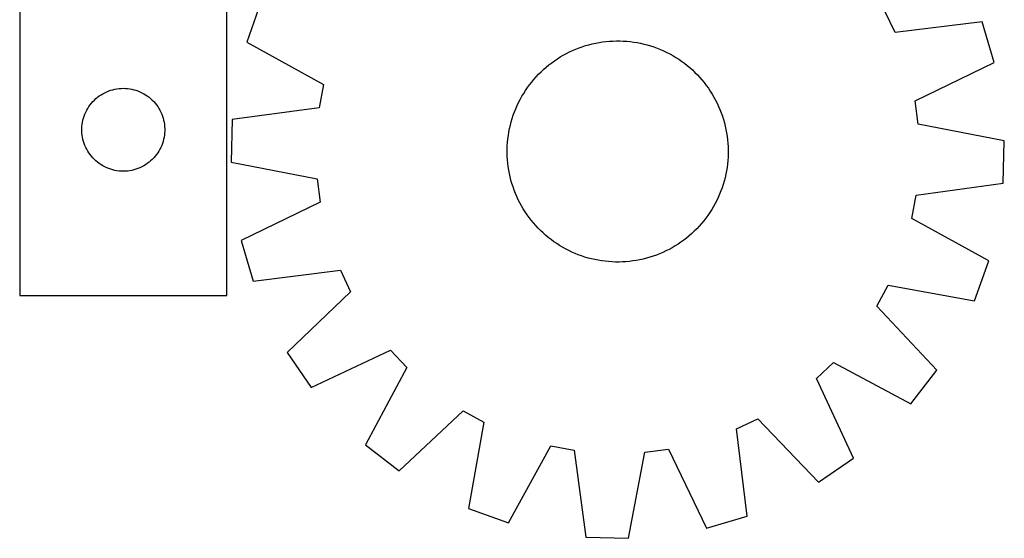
# Model space of a CAD drawing. Header units: millimetres. Extents: x 7 to 1493, y 7 to 496.
# Tile 1 of 5: x 83 to 440, y 7 to 194. Entities that reach past the tile are written whole.
import ezdxf

# ---------------------------------------------------------------- set-up
doc = ezdxf.new("R2010")
doc.units = ezdxf.units.MM
doc.layers.add('CUT', color=7, linetype='CONTINUOUS', true_color=0x000000)

msp = doc.modelspace()

# ---------------------------------------------------------------- linework, layer by layer
at = {"layer": 'CUT'}
for p, q in [((83.126913, 394.588401), (83.126913, 94.588401)), ((158.126913, 94.588401), (158.126913, 294.588401)), ((170.446712, 200.799457), (165.294076, 186.30184)), ((399.968568, 189.727548), (396.286116, 197.470862)), ((431.488123, 193.663589), (399.968568, 189.727548)), ((435.841038, 178.906127), (431.488123, 193.663589)), ((165.294076, 186.30184), (193.107478, 170.959434)), ((287.969592, 185.01263), (289.177596, 185.358657)), ((289.177596, 185.358657), (290.395872, 185.66657)), ((290.395872, 185.66657), (291.623218, 185.936064)), ((291.623218, 185.936064), (292.858425, 186.166872)), ((292.858425, 186.166872), (294.100271, 186.358768)), ((294.100271, 186.358768), (295.347532, 186.511562)), ((295.347532, 186.511562), (296.598978, 186.625104)), ((296.598978, 186.625104), (297.853372, 186.69928)), ((297.853372, 186.69928), (299.109477, 186.734018)), ((299.109477, 186.734018), (300.366053, 186.729284)), ((300.366053, 186.729284), (301.621861, 186.685083)), ((301.621861, 186.685083), (302.875661, 186.601457)), ((302.875661, 186.601457), (304.126215, 186.478489)), ((304.126215, 186.478489), (305.37229, 186.316302)), ((305.37229, 186.316302), (306.612655, 186.115054)), ((306.612655, 186.115054), (307.846087, 185.874945)), ((307.846087, 185.874945), (309.071368, 185.596211)), ((309.071368, 185.596211), (310.28729, 185.279128)), ((279.899781, 181.556547), (281.003208, 182.157759)), ((281.003208, 182.157759), (282.124975, 182.724015)), ((282.124975, 182.724015), (283.263975, 183.254756)), ((283.263975, 183.254756), (284.419084, 183.749458)), ((284.419084, 183.749458), (285.589162, 184.207633)), ((285.589162, 184.207633), (286.773054, 184.628829)), ((286.773054, 184.628829), (287.969592, 185.01263)), ((310.28729, 185.279128), (311.492651, 184.924009)), ((311.492651, 184.924009), (312.686264, 184.531203)), ((312.686264, 184.531203), (313.866949, 184.101098)), ((313.866949, 184.101098), (315.033541, 183.63412)), ((315.033541, 183.63412), (316.18489, 183.130729)), ((316.18489, 183.130729), (317.319859, 182.591421)), ((317.319859, 182.591421), (318.437327, 182.016729)), ((318.437327, 182.016729), (319.536193, 181.40722)), ((274.695167, 178.048086), (275.690958, 178.81451)), ((275.690958, 178.81451), (276.710333, 179.549277)), ((276.710333, 179.549277), (277.752284, 180.251662)), ((277.752284, 180.251662), (278.815783, 180.920973)), ((278.815783, 180.920973), (279.899781, 181.556547)), ((319.536193, 181.40722), (320.615371, 180.763496)), ((320.615371, 180.763496), (321.673797, 180.086192)), ((321.673797, 180.086192), (322.710426, 179.375976)), ((322.710426, 179.375976), (323.724236, 178.633548)), ((323.724236, 178.633548), (324.714224, 177.859643)), ((407.230994, 165.106121), (435.841038, 178.906127)), ((270.103474, 173.768639), (270.967111, 174.681403)), ((270.967111, 174.681403), (271.858992, 175.566589)), ((271.858992, 175.566589), (272.778238, 176.423324)), ((272.778238, 176.423324), (273.72394, 177.250762)), ((273.72394, 177.250762), (274.695167, 178.048086)), ((324.714224, 177.859643), (325.679415, 177.055024)), ((325.679415, 177.055024), (326.618857, 176.220484)), ((326.618857, 176.220484), (327.531621, 175.356847)), ((327.531621, 175.356847), (328.416807, 174.464966)), ((267.690409, 170.874018), (268.464315, 171.864006)), ((268.464315, 171.864006), (269.268934, 172.829197)), ((269.268934, 172.829197), (270.103474, 173.768639)), ((328.416807, 174.464966), (329.273542, 173.54572)), ((329.273542, 173.54572), (330.10098, 172.600018)), ((330.10098, 172.600018), (330.898304, 171.628791)), ((330.898304, 171.628791), (331.664728, 170.632999)), ((112.57647, 167.245034), (113.238692, 167.642679)), ((113.238692, 167.642679), (113.920506, 168.005707)), ((113.920506, 168.005707), (114.620104, 168.333154)), ((114.620104, 168.333154), (115.335632, 168.624153)), ((115.335632, 168.624153), (116.06519, 168.877931)), ((116.06519, 168.877931), (116.806846, 169.093817)), ((116.806846, 169.093817), (117.558632, 169.271236)), ((117.558632, 169.271236), (118.318554, 169.409719)), ((118.318554, 169.409719), (119.084598, 169.508899)), ((119.084598, 169.508899), (119.854732, 169.568512)), ((119.854732, 169.568512), (120.626913, 169.588401)), ((120.626913, 169.588401), (121.399094, 169.568512)), ((121.399094, 169.568512), (122.169228, 169.508899)), ((122.169228, 169.508899), (122.935272, 169.409719)), ((122.935272, 169.409719), (123.695194, 169.271236)), ((123.695194, 169.271236), (124.44698, 169.093817)), ((124.44698, 169.093817), (125.188635, 168.877931)), ((125.188635, 168.877931), (125.918194, 168.624153)), ((125.918194, 168.624153), (126.633721, 168.333154)), ((126.633721, 168.333154), (127.33332, 168.005707)), ((127.33332, 168.005707), (128.015134, 167.642679)), ((128.015134, 167.642679), (128.677356, 167.245034)), ((193.107478, 170.959434), (191.535238, 162.53047)), ((264.916737, 166.685975), (265.560462, 167.765153)), ((265.560462, 167.765153), (266.237766, 168.823579)), ((266.237766, 168.823579), (266.947982, 169.860208)), ((266.947982, 169.860208), (267.690409, 170.874018)), ((331.664728, 170.632999), (332.399495, 169.613625)), ((332.399495, 169.613625), (333.101881, 168.571674)), ((333.101881, 168.571674), (333.771191, 167.508175)), ((108.629324, 163.591615), (109.108706, 164.197298)), ((109.108706, 164.197298), (109.618632, 164.777501)), ((109.618632, 164.777501), (110.157751, 165.330684)), ((110.157751, 165.330684), (110.724631, 165.85538)), ((110.724631, 165.85538), (111.317771, 166.350198)), ((111.317771, 166.350198), (111.935596, 166.813826)), ((111.935596, 166.813826), (112.57647, 167.245034)), ((128.677356, 167.245034), (129.318229, 166.813826)), ((129.318229, 166.813826), (129.936055, 166.350198)), ((129.936055, 166.350198), (130.529195, 165.85538)), ((130.529195, 165.85538), (131.096075, 165.330684)), ((131.096075, 165.330684), (131.635193, 164.777501)), ((131.635193, 164.777501), (132.14512, 164.197298)), ((132.14512, 164.197298), (132.624502, 163.591615)), ((263.193229, 163.334672), (263.732537, 164.469641)), ((263.732537, 164.469641), (264.307229, 165.587109)), ((264.307229, 165.587109), (264.916737, 166.685975)), ((333.771191, 167.508175), (334.406765, 166.424177)), ((334.406765, 166.424177), (335.007977, 165.32075)), ((335.007977, 165.32075), (335.574233, 164.198983)), ((335.574233, 164.198983), (336.104974, 163.059983)), ((408.340399, 156.603851), (407.230994, 165.106121)), ((106.732053, 160.239319), (107.041379, 160.947117)), ((107.041379, 160.947117), (107.386731, 161.638052)), ((107.386731, 161.638052), (107.767193, 162.310293)), ((107.767193, 162.310293), (108.181758, 162.962057)), ((108.181758, 162.962057), (108.629324, 163.591615)), ((132.624502, 163.591615), (133.072068, 162.962057)), ((133.072068, 162.962057), (133.486632, 162.310293)), ((133.486632, 162.310293), (133.867095, 161.638052)), ((133.867095, 161.638052), (134.212447, 160.947117)), ((134.212447, 160.947117), (134.521772, 160.239319)), ((191.535238, 162.53047), (160.061034, 158.246875)), ((261.792755, 159.836046), (262.222859, 161.016731)), ((262.222859, 161.016731), (262.689838, 162.183323)), ((262.689838, 162.183323), (263.193229, 163.334672)), ((336.104974, 163.059983), (336.599676, 161.904874)), ((336.599676, 161.904874), (337.057851, 160.734796)), ((337.057851, 160.734796), (337.479047, 159.550904)), ((105.751073, 156.514376), (105.869944, 157.277612)), ((105.869944, 157.277612), (106.027947, 158.033717)), ((106.027947, 158.033717), (106.224665, 158.780685)), ((106.224665, 158.780685), (106.459574, 159.516537)), ((106.459574, 159.516537), (106.732053, 160.239319)), ((134.521772, 160.239319), (134.794251, 159.516537)), ((134.794251, 159.516537), (135.029161, 158.780685)), ((135.029161, 158.780685), (135.225879, 158.033717)), ((135.225879, 158.033717), (135.383882, 157.277612)), ((135.383882, 157.277612), (135.502753, 156.514376)), ((160.061034, 158.246875), (159.640595, 142.86657)), ((260.727746, 156.22115), (261.04483, 157.437072)), ((261.04483, 157.437072), (261.399949, 158.642433)), ((261.399949, 158.642433), (261.792755, 159.836046)), ((337.479047, 159.550904), (337.862848, 158.354366)), ((337.862848, 158.354366), (338.208875, 157.146362)), ((338.208875, 157.146362), (338.516788, 155.928086)), ((105.631886, 154.974619), (105.67165, 155.746033)), ((105.631886, 154.202182), (105.631886, 154.974619)), ((105.67165, 153.430769), (105.631886, 154.202182)), ((105.67165, 155.746033), (105.751073, 156.514376)), ((105.751073, 152.662425), (105.67165, 153.430769)), ((135.502753, 156.514376), (135.582176, 155.746033)), ((135.582176, 153.430769), (135.502753, 152.662425)), ((135.582176, 155.746033), (135.62194, 154.974619)), ((135.62194, 154.202182), (135.582176, 153.430769)), ((135.62194, 154.974619), (135.62194, 154.202182)), ((260.007656, 152.522072), (260.208904, 153.762437)), ((260.208904, 153.762437), (260.449013, 154.995869)), ((260.449013, 154.995869), (260.727746, 156.22115)), ((338.516788, 155.928086), (338.786282, 154.700739)), ((338.786282, 154.700739), (339.01709, 153.465533)), ((339.01709, 153.465533), (339.208986, 152.223687)), ((439.53358, 150.60717), (408.340399, 156.603851)), ((105.869944, 151.899189), (105.751073, 152.662425)), ((106.027947, 151.143085), (105.869944, 151.899189)), ((106.224665, 150.396116), (106.027947, 151.143085)), ((106.459574, 149.660265), (106.224665, 150.396116)), ((135.029161, 150.396116), (134.794251, 149.660265)), ((135.225879, 151.143085), (135.029161, 150.396116)), ((135.383882, 151.899189), (135.225879, 151.143085)), ((135.502753, 152.662425), (135.383882, 151.899189)), ((259.638875, 148.771643), (259.722501, 150.025443)), ((259.722501, 150.025443), (259.845468, 151.275997)), ((259.845468, 151.275997), (260.007656, 152.522072)), ((339.208986, 152.223687), (339.36178, 150.976426)), ((339.36178, 150.976426), (339.475322, 149.72498)), ((339.475322, 149.72498), (339.549498, 148.470586)), ((439.113142, 135.226865), (439.53358, 150.60717)), ((106.732053, 148.937482), (106.459574, 149.660265)), ((107.041379, 148.229685), (106.732053, 148.937482)), ((107.386731, 147.53875), (107.041379, 148.229685)), ((107.767193, 146.866509), (107.386731, 147.53875)), ((108.181758, 146.214745), (107.767193, 146.866509)), ((108.629324, 145.585187), (108.181758, 146.214745)), ((133.072068, 146.214745), (132.624502, 145.585187)), ((133.486632, 146.866509), (133.072068, 146.214745)), ((133.867095, 147.53875), (133.486632, 146.866509)), ((134.212447, 148.229685), (133.867095, 147.53875)), ((134.521772, 148.937482), (134.212447, 148.229685)), ((134.794251, 149.660265), (134.521772, 148.937482)), ((259.589939, 146.259259), (259.594673, 147.515835)), ((259.624678, 145.003154), (259.589939, 146.259259)), ((259.594673, 147.515835), (259.638875, 148.771643)), ((339.549498, 148.470586), (339.584236, 147.214481)), ((339.584236, 147.214481), (339.579502, 145.957905)), ((109.108706, 144.979503), (108.629324, 145.585187)), ((109.618632, 144.399301), (109.108706, 144.979503)), ((110.157751, 143.846118), (109.618632, 144.399301)), ((110.724631, 143.321422), (110.157751, 143.846118)), ((111.317771, 142.826604), (110.724631, 143.321422)), ((111.935596, 142.362976), (111.317771, 142.826604)), ((129.936055, 142.826604), (129.318229, 142.362976)), ((130.529195, 143.321422), (129.936055, 142.826604)), ((131.096075, 143.846118), (130.529195, 143.321422)), ((131.635193, 144.399301), (131.096075, 143.846118)), ((132.14512, 144.979503), (131.635193, 144.399301)), ((132.624502, 145.585187), (132.14512, 144.979503)), ((159.640595, 142.86657), (190.833777, 136.869889)), ((259.698854, 143.74876), (259.624678, 145.003154)), ((259.812395, 142.497314), (259.698854, 143.74876)), ((339.451675, 143.448297), (339.328708, 142.197743)), ((339.535301, 144.702097), (339.451675, 143.448297)), ((339.579502, 145.957905), (339.535301, 144.702097)), ((112.57647, 141.931767), (111.935596, 142.362976)), ((113.238692, 141.534122), (112.57647, 141.931767)), ((113.920506, 141.171095), (113.238692, 141.534122)), ((114.620104, 140.843647), (113.920506, 141.171095)), ((115.335632, 140.552648), (114.620104, 140.843647)), ((116.06519, 140.29887), (115.335632, 140.552648)), ((116.806846, 140.082985), (116.06519, 140.29887)), ((117.558632, 139.905565), (116.806846, 140.082985)), ((118.318554, 139.767082), (117.558632, 139.905565)), ((119.084598, 139.667903), (118.318554, 139.767082)), ((119.854732, 139.608289), (119.084598, 139.667903)), ((120.626913, 139.588401), (119.854732, 139.608289)), ((121.399094, 139.608289), (120.626913, 139.588401)), ((122.169228, 139.667903), (121.399094, 139.608289)), ((122.935272, 139.767082), (122.169228, 139.667903)), ((123.695194, 139.905565), (122.935272, 139.767082)), ((124.44698, 140.082985), (123.695194, 139.905565)), ((125.188635, 140.29887), (124.44698, 140.082985)), ((125.918194, 140.552648), (125.188635, 140.29887)), ((126.633721, 140.843647), (125.918194, 140.552648)), ((127.33332, 141.171095), (126.633721, 140.843647)), ((128.015134, 141.534122), (127.33332, 141.171095)), ((128.677356, 141.931767), (128.015134, 141.534122)), ((129.318229, 142.362976), (128.677356, 141.931767)), ((259.965189, 141.250053), (259.812395, 142.497314)), ((260.157086, 140.008206), (259.965189, 141.250053)), ((260.387894, 138.773), (260.157086, 140.008206)), ((338.965272, 139.711303), (338.725163, 138.477871)), ((339.16652, 140.951668), (338.965272, 139.711303)), ((339.328708, 142.197743), (339.16652, 140.951668)), ((190.833777, 136.869889), (191.943181, 128.367619)), ((260.657388, 137.545654), (260.387894, 138.773)), ((260.9653, 136.327378), (260.657388, 137.545654)), ((261.311328, 135.119374), (260.9653, 136.327378)), ((338.129346, 136.036668), (337.774227, 134.831306)), ((338.446429, 137.25259), (338.129346, 136.036668)), ((338.725163, 138.477871), (338.446429, 137.25259)), ((261.695129, 133.922836), (261.311328, 135.119374)), ((262.116325, 132.738944), (261.695129, 133.922836)), ((262.5745, 131.568866), (262.116325, 132.738944)), ((336.951316, 132.457009), (336.484338, 131.290417)), ((337.381421, 133.637694), (336.951316, 132.457009)), ((337.774227, 134.831306), (337.381421, 133.637694)), ((407.638937, 130.943269), (439.113142, 135.226865)), ((191.943181, 128.367619), (163.333138, 114.567613)), ((263.069202, 130.413757), (262.5745, 131.568866)), ((263.599943, 129.274757), (263.069202, 130.413757)), ((264.166199, 128.15299), (263.599943, 129.274757)), ((335.441639, 129.004099), (334.866947, 127.88663)), ((335.980947, 130.139068), (335.441639, 129.004099)), ((336.484338, 131.290417), (335.980947, 130.139068)), ((406.066698, 122.514305), (407.638937, 130.943269)), ((264.76741, 127.049563), (264.166199, 128.15299)), ((265.402985, 125.965565), (264.76741, 127.049563)), ((266.072295, 124.902066), (265.402985, 125.965565)), ((266.774681, 123.860115), (266.072295, 124.902066)), ((333.613714, 125.708586), (332.93641, 124.65016)), ((334.257438, 126.787765), (333.613714, 125.708586)), ((334.866947, 127.88663), (334.257438, 126.787765)), ((267.509448, 122.84074), (266.774681, 123.860115)), ((268.275872, 121.844949), (267.509448, 122.84074)), ((269.073196, 120.873722), (268.275872, 121.844949)), ((330.709861, 121.609734), (329.905242, 120.644542)), ((331.483766, 122.599722), (330.709861, 121.609734)), ((332.226194, 123.613531), (331.483766, 122.599722)), ((332.93641, 124.65016), (332.226194, 123.613531)), ((433.8801, 107.1719), (406.066698, 122.514305)), ((269.900634, 119.92802), (269.073196, 120.873722)), ((270.757369, 119.008774), (269.900634, 119.92802)), ((271.642555, 118.116893), (270.757369, 119.008774)), ((272.555319, 117.253256), (271.642555, 118.116893)), ((327.315184, 117.907151), (326.395938, 117.050416)), ((328.207065, 118.792337), (327.315184, 117.907151)), ((329.070702, 119.705101), (328.207065, 118.792337)), ((329.905242, 120.644542), (329.070702, 119.705101)), ((163.333138, 114.567613), (167.686053, 99.810151)), ((273.49476, 116.418716), (272.555319, 117.253256)), ((274.459952, 115.614097), (273.49476, 116.418716)), ((275.44994, 114.840191), (274.459952, 115.614097)), ((276.463749, 114.097764), (275.44994, 114.840191)), ((277.500378, 113.387548), (276.463749, 114.097764)), ((323.483217, 114.65923), (322.463843, 113.924463)), ((324.479009, 115.425654), (323.483217, 114.65923)), ((325.450236, 116.222978), (324.479009, 115.425654)), ((326.395938, 117.050416), (325.450236, 116.222978)), ((278.558804, 112.710244), (277.500378, 113.387548)), ((279.637983, 112.066519), (278.558804, 112.710244)), ((280.736848, 111.457011), (279.637983, 112.066519)), ((281.854317, 110.882319), (280.736848, 111.457011)), ((282.989286, 110.343011), (281.854317, 110.882319)), ((317.049201, 110.749725), (315.910201, 110.218984)), ((318.170968, 111.315981), (317.049201, 110.749725)), ((319.274395, 111.917192), (318.170968, 111.315981)), ((320.358393, 112.552767), (319.274395, 111.917192)), ((321.421892, 113.222077), (320.358393, 112.552767)), ((322.463843, 113.924463), (321.421892, 113.222077)), ((284.140635, 109.83962), (282.989286, 110.343011)), ((285.307227, 109.372641), (284.140635, 109.83962)), ((286.487912, 108.942537), (285.307227, 109.372641)), ((287.681524, 108.549731), (286.487912, 108.942537)), ((288.886886, 108.194612), (287.681524, 108.549731)), ((290.102808, 107.877528), (288.886886, 108.194612)), ((291.328089, 107.598795), (290.102808, 107.877528)), ((292.561521, 107.358685), (291.328089, 107.598795)), ((293.801886, 107.157438), (292.561521, 107.358685)), ((295.047961, 106.99525), (293.801886, 107.157438)), ((296.298515, 106.872283), (295.047961, 106.99525)), ((303.826644, 106.962177), (302.575198, 106.848636)), ((305.073905, 107.114971), (303.826644, 106.962177)), ((306.315751, 107.306868), (305.073905, 107.114971)), ((307.550957, 107.537676), (306.315751, 107.306868)), ((308.778304, 107.80717), (307.550957, 107.537676)), ((309.99658, 108.115082), (308.778304, 107.80717)), ((311.204584, 108.46111), (309.99658, 108.115082)), ((312.401122, 108.844911), (311.204584, 108.46111)), ((313.585014, 109.266107), (312.401122, 108.844911)), ((314.755092, 109.724282), (313.585014, 109.266107)), ((315.910201, 110.218984), (314.755092, 109.724282)), ((428.727464, 92.674283), (433.8801, 107.1719)), ((167.686053, 99.810151), (199.205608, 103.746192)), ((199.205608, 103.746192), (202.88806, 96.002877)), ((297.552315, 106.788657), (296.298515, 106.872283)), ((298.808123, 106.744455), (297.552315, 106.788657)), ((300.064699, 106.739721), (298.808123, 106.744455)), ((301.320804, 106.77446), (300.064699, 106.739721)), ((302.575198, 106.848636), (301.320804, 106.77446)), ((393.370031, 90.795833), (397.470013, 98.326405)), ((397.470013, 98.326405), (428.727464, 92.674283)), ((83.126913, 94.588401), (158.126913, 94.588401)), ((202.88806, 96.002877), (179.942728, 74.037302)), ((415.081084, 67.609524), (393.370031, 90.795833)), ((179.942728, 74.037302), (188.642903, 61.347247)), ((188.642903, 61.347247), (217.403477, 74.830722)), ((217.403477, 74.830722), (223.298513, 68.604333)), ((223.298513, 68.604333), (208.263942, 40.623332)), ((371.493236, 64.553259), (377.719625, 70.448295)), ((377.719625, 70.448295), (405.700626, 55.413724)), ((384.976711, 35.792685), (371.493236, 64.553259)), ((405.700626, 55.413724), (415.081084, 67.609524)), ((220.459742, 31.242874), (243.646051, 52.953927)), ((243.646051, 52.953927), (251.176624, 48.853945)), ((342.577766, 46.35539), (350.32108, 50.037842)), ((350.32108, 50.037842), (372.286656, 27.09251)), ((251.176624, 48.853945), (245.524501, 17.596494)), ((346.513807, 14.835835), (342.577766, 46.35539)), ((208.263942, 40.623332), (220.459742, 31.242874)), ((260.022118, 12.443858), (275.364523, 40.25726)), ((275.364523, 40.25726), (283.793487, 38.68502)), ((283.793487, 38.68502), (288.077083, 7.210816)), ((303.457388, 6.790377), (309.454069, 37.983559)), ((309.454069, 37.983559), (317.956339, 39.092963)), ((317.956339, 39.092963), (331.756345, 10.48292)), ((372.286656, 27.09251), (384.976711, 35.792685)), ((245.524501, 17.596494), (260.022118, 12.443858)), ((331.756345, 10.48292), (346.513807, 14.835835)), ((288.077083, 7.210816), (303.457388, 6.790377))]:
    msp.add_line(p, q, dxfattribs=at)

doc.saveas('drawing.dxf')
